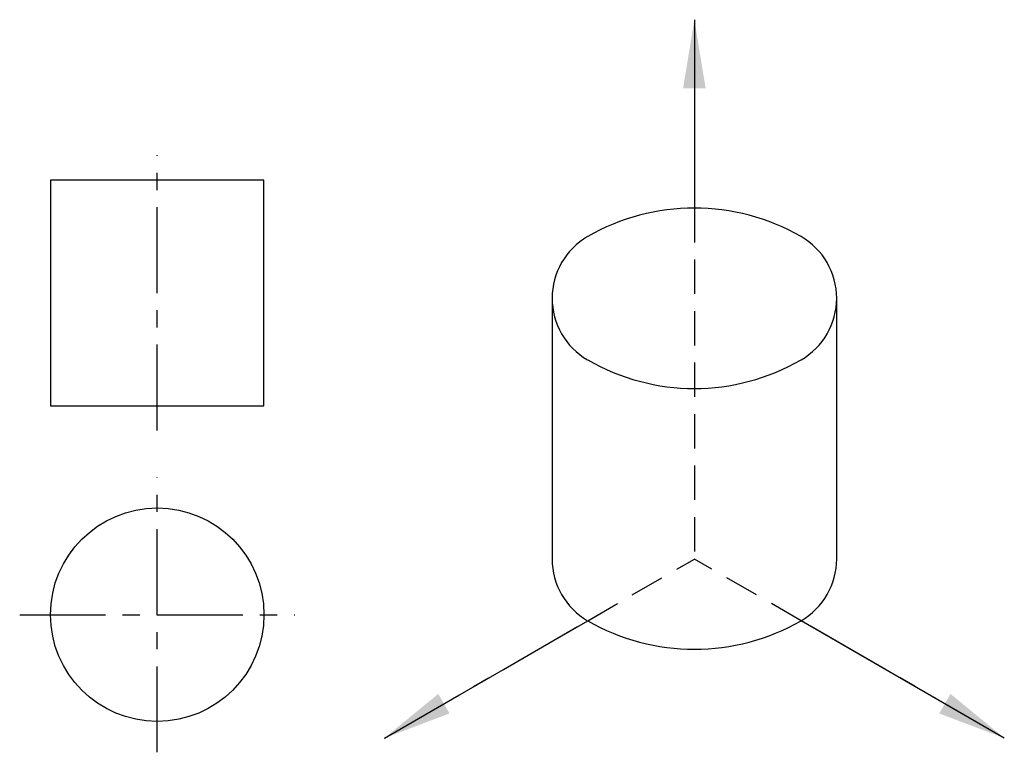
# Model space of a CAD drawing. Extents: x 128.8 to 171.9, y 34.6 to 66.6.
import ezdxf

# ---------------------------------------------------------------- set-up
doc = ezdxf.new("R2010")
doc.units = 0
doc.header["$LTSCALE"] = 3
doc.header["$MEASUREMENT"] = 0
doc.linetypes.add('CENTER', pattern=[2, 1.25, -0.25, 0.25, -0.25])
doc.linetypes.add('DASHED', pattern=[0.75, 0.5, -0.25])
doc.layers.get('0').update_dxf_attribs({"color": 5, "linetype": 'CONTINUOUS'})
doc.layers.add('A', color=7, linetype='CONTINUOUS', lineweight=30)
doc.layers.add('B', color=7, linetype='CENTER')
doc.dimstyles.get("Standard").update_dxf_attribs({"dimtxt": 0.18, "dimasz": 3, "dimexe": 0.18, "dimexo": 0.0625, "dimgap": 0.09, "dimtad": 0, "dimtih": 1, "dimtoh": 1, "dimdec": 4, "dimzin": 0, "dimdsep": 46, "dimtxsty": 'Standard', "dimcen": 0.09, "dimadec": 0, "dimazin": 0, "dimtfac": 1, "dimtdec": 4, "dimtofl": 0, "dimtmove": 0, "dimatfit": 3, "dimfxl": 1, "dimtolj": 1, "dimtzin": 0, "dimarcsym": 0})

msp = doc.modelspace()

# ---------------------------------------------------------------- linework, layer by layer
at = {"linetype": 'CENTER'}
for p, q in [((158.307, 61.565), (158.307, 58.345)), ((144.763, 35.19), (153.644, 40.317)), ((171.85, 35.19), (162.97, 40.317))]:
    msp.add_line(p, q, dxfattribs=at)
at = {"linetype": 'DASHED'}
for p in [(158.307, 58.345), (153.644, 40.317), (162.97, 40.317)]:
    msp.add_line(p, (158.307, 43.009), dxfattribs=at)
at = {"lineweight": 30}
for p, q in [((152.09, 54.404), (152.09, 43.009)), ((164.524, 54.404), (164.524, 43.009))]:
    msp.add_line(p, q, dxfattribs=at)
for centre, radius, start, end in [((158.307, 49.02), 9.326, 60, 120), ((155.198, 54.404), 3.109, 120, 240), ((161.416, 54.404), 3.109, 300, 60), ((158.307, 59.788), 9.326, 240, 300), ((155.198, 43.009), 3.109, 180, 240), ((161.416, 43.009), 3.109, 300, 0), ((158.307, 48.393), 9.326, 240, 300)]:
    msp.add_arc(centre, radius, start, end, dxfattribs=at)
at = {"layer": 'A'}
msp.add_lwpolyline([(130.172, 49.698), (139.498, 49.698), (139.498, 59.566), (130.172, 59.566)], close=True, dxfattribs=at)
msp.add_circle((134.835, 40.577), 4.663, dxfattribs=at)
at = {"layer": 'B'}
for p, q in [((134.835, 48.632), (134.835, 60.654)), ((134.835, 34.567), (134.835, 46.588)), ((128.824, 40.577), (140.846, 40.577))]:
    msp.add_line(p, q, dxfattribs=at)

# ---------------------------------------------------------------- leaders
for points in [[(158.307, 66.573), (158.307, 58.345)], [(144.763, 35.19), (153.644, 40.317)], [(171.85, 35.19), (162.97, 40.317)]]:
    msp.add_leader(points, dimstyle='Standard', override={"dimgap": 0.09, "dimtad": 0})

doc.saveas('drawing.dxf')
